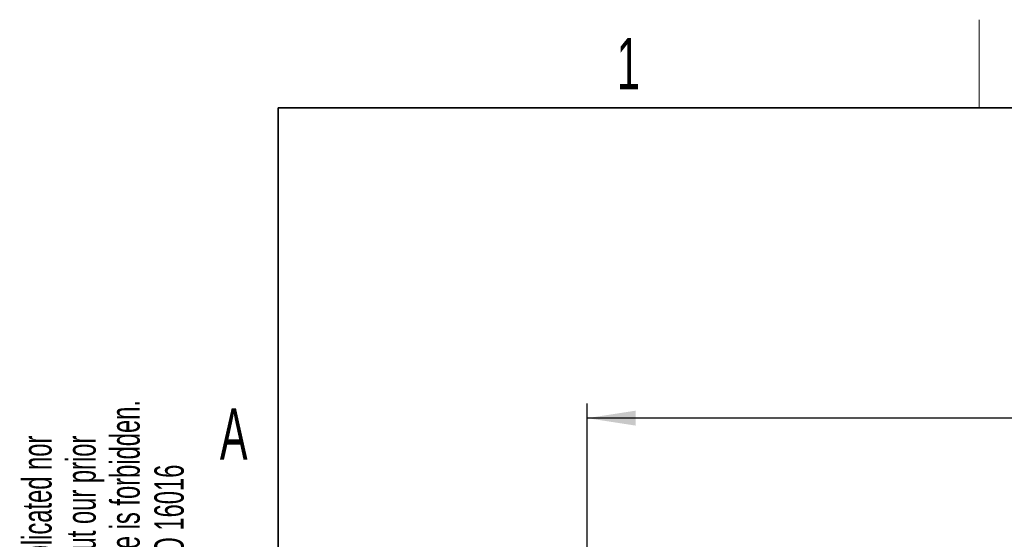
# Paper-space layout 'Blatt3' of a CAD drawing. Header units: millimetres. Extents: x 5 to 418, y 2 to 292.
# Tile 52 of 100: x 8 to 75, y 253 to 288. Entities that reach past the tile are written whole.
import ezdxf

# ---------------------------------------------------------------- set-up
doc = ezdxf.new("R2010")
doc.units = ezdxf.units.MM
doc.layers.add('SLD-0', color=7, linetype='Continuous')
doc.styles.add('SLDTEXTSTYLE0', font='TXT', dxfattribs={"width": 0.605})
doc.dimstyles.new('SLDDIMSTYLE1', dxfattribs={"dimtxt": 3.5, "dimasz": 3.302, "dimexe": 0, "dimexo": 0.0625, "dimgap": 0.875, "dimtad": 1, "dimlfac": 6, "dimrnd": 1e-09, "dimzin": 12, "dimdsep": 46, "dimtxsty": 'SLDTEXTSTYLE0', "dimsah": 1, "dimcen": 0.09, "dimadec": 0, "dimazin": 3, "dimtfac": 1, "dimtofl": 0, "dimtmove": 0, "dimatfit": 3, "dimfxl": 1, "dimfrac": 2, "dimtolj": 1, "dimtzin": 12, "dimarcsym": 0})

# ---------------------------------------------------------------- blocks, each defined once
blk = doc.blocks.new('_D_14')
at = {"layer": 'SLD-0', "color": 7}
for p, q in [((47.042, 250.508), (47.042, 262.341)), ((141.375, 250.508), (141.375, 262.341)), ((141.375, 261.341), (47.042, 261.341))]:
    blk.add_line(p, q, dxfattribs=at)
for points in [[(47.042, 261.341), (50.344, 260.833), (50.344, 261.849)], [(141.375, 261.341), (138.073, 261.849), (138.073, 260.833)]]:
    blk.add_solid(points, dxfattribs=at)
at = {"layer": 'SLD-0', "color": 7, "insert": (90.198, 265.853), "char_height": 3.5, "attachment_point": 1, "style": 'SLDTEXTSTYLE0'}
blk.add_mtext('566', dxfattribs=at)

psp = doc.layouts.new('Blatt3')

# ---------------------------------------------------------------- linework, layer by layer
at = {"layer": 'SLD-0', "lineweight": 18}
psp.add_line((73.75, 282.5), (73.75, 288.5), dxfattribs=at)
at = {"layer": 'SLD-0', "lineweight": 35}
for p, q in [((408, 282.5), (26, 282.5)), ((26, 282.5), (26, 12))]:
    psp.add_line(p, q, dxfattribs=at)

# ---------------------------------------------------------------- texts
at = {"layer": 'SLD-0', "char_height": 3.5, "attachment_point": 2, "style": 'SLDTEXTSTYLE0'}
for s, insert in [('1', (49.8527, 287.243)), ('A', (22.9816, 262.0011))]:
    psp.add_mtext(s, dxfattribs=dict(at, insert=insert))
at = {"layer": 'SLD-0', "char_height": 2, "attachment_point": 1, "rotation": 90, "style": 'SLDTEXTSTYLE0'}
for s, insert in [('permission. Any improper use is forbidden.', (14.5783, 231.9088)), ('retransmitted to others without our prior', (11.5783, 231.9088)), ('This drawing may not be duplicated nor', (8.5783, 231.9088)), ('Refer to protection notice ISO 16016', (17.5783, 231.9088))]:
    psp.add_mtext(s, dxfattribs=dict(at, insert=insert))

# ---------------------------------------------------------------- dimensions: what is measured, and where the dimension line sits
at = {"layer": 'SLD-0', "color": 7}
dim = psp.add_linear_dim(base=(47.0418, 261.3413), p1=(141.3751, 250.5079), p2=(47.0418, 250.5079), dimstyle='SLDDIMSTYLE1', dxfattribs=at)
dim.commit()
dim.dimension.update_dxf_attribs({"geometry": '_D_14', "text_midpoint": (94.2085, 261.3413), "dimtype": 160})

doc.saveas('drawing.dxf')
